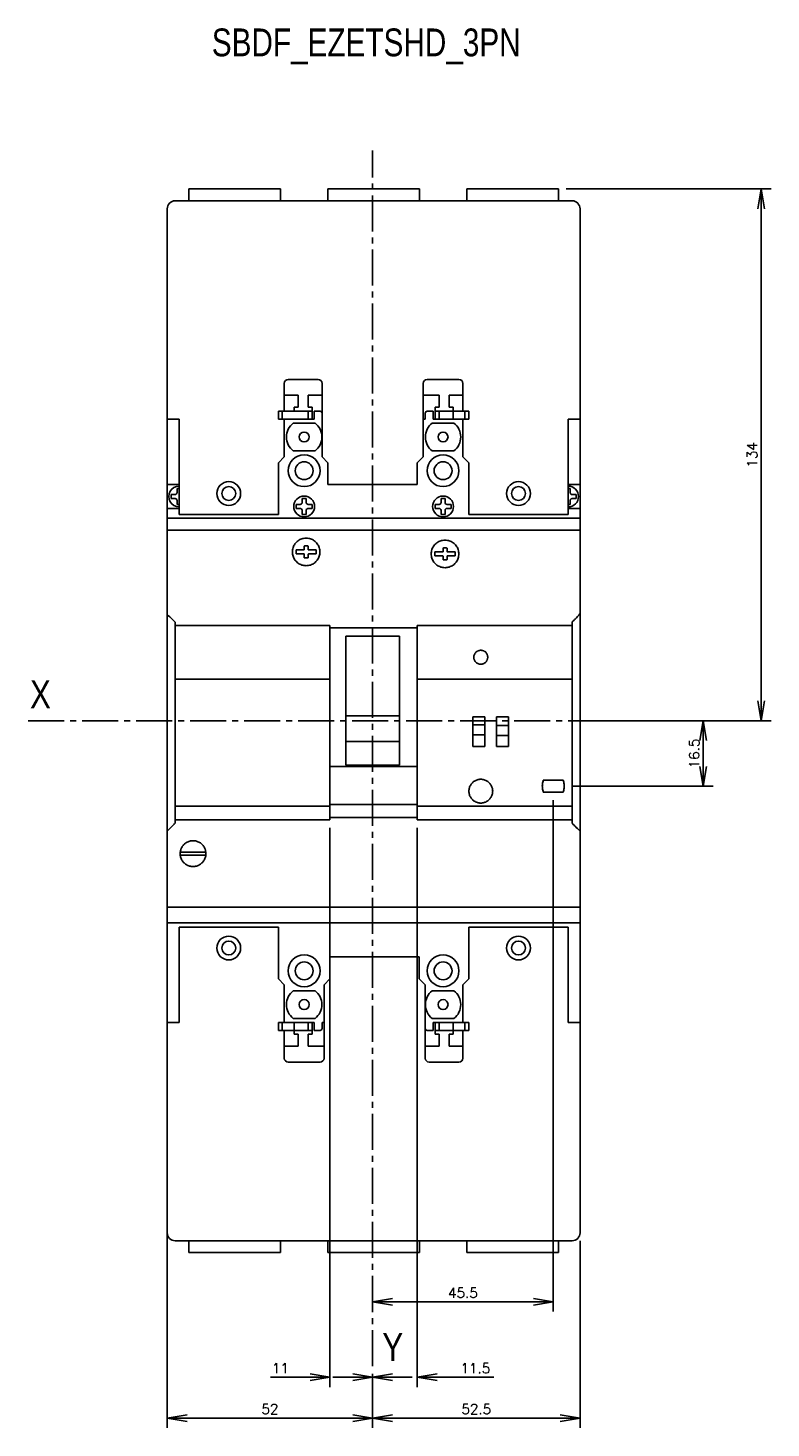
# Model space of a CAD drawing. Extents: x -741 to 1164, y -3289 to 616.
# Tile 36 of 65: x -558 to -371, y -1157 to -804. Entities that reach past the tile are written whole.
import ezdxf

# ---------------------------------------------------------------- set-up
doc = ezdxf.new("R2010")
doc.units = 0
doc.header["$LTSCALE"] = 1.21
doc.header["$MEASUREMENT"] = 0
doc.linetypes.add('AXES2', pattern=[1.125, 0.75, -0.125, 0.125, -0.125])
doc.layers.get('0').update_dxf_attribs({"linetype": 'CONTINUOUS'})
doc.layers.get('Defpoints').update_dxf_attribs({"linetype": 'CONTINUOUS'})
doc.layers.add('AXE', color=80, linetype='AXES2')
doc.layers.add('COTATION1', color=50, linetype='CONTINUOUS')
doc.styles.add('ROMANS', font='romans.shx')
doc.styles.get("Standard").update_dxf_attribs({"font": 'txt', "width": 0.8})
doc.dimstyles.new('SC_DEFAUT', dxfattribs={"dimscale": 0, "dimtxt": 2.5, "dimasz": 5, "dimexe": 2.5, "dimexo": 2, "dimgap": 1, "dimtad": 1, "dimdec": 4, "dimzin": 12, "dimdsep": 46, "dimtxsty": 'ROMANS', "dimblk1": 'OPEN', "dimblk2": 'OPEN', "dimsah": 1, "dimcen": 0, "dimadec": 0, "dimazin": 0, "dimtfac": 1, "dimtdec": 4, "dimtofl": 0, "dimtmove": 0, "dimatfit": 3, "dimldrblk": 'OPEN', "dimfxl": 0, "dimtolj": 1, "dimtzin": 12, "dimarcsym": 0})

# ---------------------------------------------------------------- blocks, each defined once
blk = doc.blocks.new('_OPEN')
at = {"color": 0, "linetype": 'ByBlock'}
for p, q in [((-1, 0.167), (0, 0)), ((0, 0), (-1, -0.167)), ((0, 0), (-1, 0))]:
    blk.add_line(p, q, dxfattribs=at)
blk = doc.blocks.new('*D41')
at = {"layer": 'COTATION1', "color": 0, "lineweight": -2}
for p, q in [((-422.51, -844.6), (-370.94, -844.6)), ((-373.44, -849.6), (-373.44, -973.6)), ((-417.06, -978.6), (-370.94, -978.6))]:
    blk.add_line(p, q, dxfattribs=at)
at = {"layer": 'Defpoints', "color": 0}
for p in [(-424.51, -844.6), (-419.06, -978.6), (-373.44, -978.6)]:
    blk.add_point(p, dxfattribs=at)
at = {"layer": 'COTATION1', "color": 0, "lineweight": -2, "xscale": 5, "yscale": 5, "zscale": 5}
for p, rotation in [((-373.44, -844.6), 90), ((-373.44, -978.6), 270)]:
    blk.add_blockref('_OPEN', p, dxfattribs=dict(at, rotation=rotation))
at = {"layer": 'COTATION1', "color": 0, "insert": (-375.69, -911.6), "char_height": 2.5, "attachment_point": 5, "rotation": 90, "style": 'ROMANS'}
blk.add_mtext('\\A1;134', dxfattribs=at)
blk = doc.blocks.new('*D42')
at = {"layer": 'COTATION1', "color": 0, "lineweight": -2}
for p, q in [((-419.06, -1109.6), (-419.06, -1156.78)), ((-471.31, -1143.17), (-471.31, -1156.78)), ((-466.31, -1154.28), (-424.06, -1154.28))]:
    blk.add_line(p, q, dxfattribs=at)
at = {"layer": 'Defpoints', "color": 0}
for p in [(-419.06, -1107.6), (-471.31, -1141.17), (-419.06, -1154.28)]:
    blk.add_point(p, dxfattribs=at)
at = {"layer": 'COTATION1', "color": 0, "lineweight": -2, "xscale": 5, "yscale": 5, "zscale": 5, "rotation": 180}
blk.add_blockref('_OPEN', (-471.31, -1154.28), dxfattribs=at)
at = {"layer": 'COTATION1', "color": 0, "lineweight": -2, "xscale": 5, "yscale": 5, "zscale": 5}
blk.add_blockref('_OPEN', (-419.06, -1154.28), dxfattribs=at)
at = {"layer": 'COTATION1', "color": 0, "insert": (-445.19, -1152.03), "char_height": 2.5, "attachment_point": 5, "style": 'ROMANS'}
blk.add_mtext('\\A1;52.5', dxfattribs=at)
blk = doc.blocks.new('*D43')
at = {"layer": 'COTATION1', "color": 0, "lineweight": -2}
for p, q in [((-460.06, -1005.58), (-460.06, -1146.48)), ((-476.31, -1143.98), (-481.31, -1143.98)), ((-471.31, -1143.17), (-471.31, -1146.48)), ((-455.06, -1143.98), (-440.8, -1143.98))]:
    blk.add_line(p, q, dxfattribs=at)
at = {"layer": 'Defpoints', "color": 0}
for p in [(-460.06, -1003.58), (-471.31, -1141.17), (-460.06, -1143.98)]:
    blk.add_point(p, dxfattribs=at)
at = {"layer": 'COTATION1', "color": 0, "lineweight": -2, "xscale": 5, "yscale": 5, "zscale": 5}
blk.add_blockref('_OPEN', (-471.31, -1143.98), dxfattribs=at)
at = {"layer": 'COTATION1', "color": 0, "lineweight": -2, "xscale": 5, "yscale": 5, "zscale": 5, "rotation": 180}
blk.add_blockref('_OPEN', (-460.06, -1143.98), dxfattribs=at)
at = {"layer": 'COTATION1', "color": 0, "insert": (-445.43, -1141.73), "char_height": 2.5, "attachment_point": 5, "style": 'ROMANS'}
blk.add_mtext('\\A1;11.5', dxfattribs=at)
blk = doc.blocks.new('*D44')
at = {"layer": 'COTATION1', "color": 0, "lineweight": -2}
for p, q in [((-425.81, -998.58), (-425.81, -1127.47)), ((-471.31, -1124.97), (-471.31, -1127.47)), ((-466.31, -1124.97), (-430.81, -1124.97))]:
    blk.add_line(p, q, dxfattribs=at)
at = {"layer": 'Defpoints', "color": 0}
for p in [(-425.81, -996.58), (-471.31, -1122.97), (-425.81, -1124.97)]:
    blk.add_point(p, dxfattribs=at)
at = {"layer": 'COTATION1', "color": 0, "lineweight": -2, "xscale": 5, "yscale": 5, "zscale": 5, "rotation": 180}
blk.add_blockref('_OPEN', (-471.31, -1124.97), dxfattribs=at)
at = {"layer": 'COTATION1', "color": 0, "lineweight": -2, "xscale": 5, "yscale": 5, "zscale": 5}
blk.add_blockref('_OPEN', (-425.81, -1124.97), dxfattribs=at)
at = {"layer": 'COTATION1', "color": 0, "insert": (-448.56, -1122.72), "char_height": 2.5, "attachment_point": 5, "style": 'ROMANS'}
blk.add_mtext('\\A1;45.5', dxfattribs=at)
blk = doc.blocks.new('*D45')
at = {"layer": 'COTATION1', "color": 0, "lineweight": -2}
for p, q in [((-397.09, -978.6), (-385.53, -978.6)), ((-388.03, -983.6), (-388.03, -990.08)), ((-421.06, -995.08), (-385.53, -995.08))]:
    blk.add_line(p, q, dxfattribs=at)
at = {"layer": 'Defpoints', "color": 0}
for p in [(-399.09, -978.6), (-423.06, -995.08), (-388.03, -995.08)]:
    blk.add_point(p, dxfattribs=at)
at = {"layer": 'COTATION1', "color": 0, "lineweight": -2, "xscale": 5, "yscale": 5, "zscale": 5}
for p, rotation in [((-388.03, -978.6), 90), ((-388.03, -995.08), 270)]:
    blk.add_blockref('_OPEN', p, dxfattribs=dict(at, rotation=rotation))
at = {"layer": 'COTATION1', "color": 0, "insert": (-390.28, -986.84), "char_height": 2.5, "attachment_point": 5, "rotation": 90, "style": 'ROMANS'}
blk.add_mtext('\\A1;16.5', dxfattribs=at)
blk = doc.blocks.new('*D117')
at = {"layer": 'COTATION1', "color": 0, "lineweight": -2}
for p, q in [((-482.06, -1005.58), (-482.06, -1146.48)), ((-487.06, -1143.98), (-497.04, -1143.98)), ((-471.31, -1143.17), (-471.31, -1146.48)), ((-466.31, -1143.98), (-461.31, -1143.98))]:
    blk.add_line(p, q, dxfattribs=at)
at = {"layer": 'Defpoints', "color": 0}
for p in [(-482.06, -1003.58), (-471.31, -1141.17), (-482.06, -1143.98)]:
    blk.add_point(p, dxfattribs=at)
at = {"layer": 'COTATION1', "color": 0, "lineweight": -2, "xscale": 5, "yscale": 5, "zscale": 5}
blk.add_blockref('_OPEN', (-482.06, -1143.98), dxfattribs=at)
at = {"layer": 'COTATION1', "color": 0, "lineweight": -2, "xscale": 5, "yscale": 5, "zscale": 5, "rotation": 180}
blk.add_blockref('_OPEN', (-471.31, -1143.98), dxfattribs=at)
at = {"layer": 'COTATION1', "color": 0, "insert": (-494.55, -1141.73), "char_height": 2.5, "attachment_point": 5, "style": 'ROMANS'}
blk.add_mtext('\\A1;11', dxfattribs=at)
blk = doc.blocks.new('*D118')
at = {"layer": 'COTATION1', "color": 0, "lineweight": -2}
for p, q in [((-523.06, -1107.02), (-523.06, -1156.78)), ((-471.31, -1143.17), (-471.31, -1156.78)), ((-518.06, -1154.28), (-476.31, -1154.28))]:
    blk.add_line(p, q, dxfattribs=at)
at = {"layer": 'Defpoints', "color": 0}
for p in [(-523.06, -1105.02), (-471.31, -1141.17), (-471.31, -1154.28)]:
    blk.add_point(p, dxfattribs=at)
at = {"layer": 'COTATION1', "color": 0, "lineweight": -2, "xscale": 5, "yscale": 5, "zscale": 5, "rotation": 180}
blk.add_blockref('_OPEN', (-523.06, -1154.28), dxfattribs=at)
at = {"layer": 'COTATION1', "color": 0, "lineweight": -2, "xscale": 5, "yscale": 5, "zscale": 5}
blk.add_blockref('_OPEN', (-471.31, -1154.28), dxfattribs=at)
at = {"layer": 'COTATION1', "color": 0, "insert": (-497.19, -1152.03), "char_height": 2.5, "attachment_point": 5, "style": 'ROMANS'}
blk.add_mtext('\\A1;52', dxfattribs=at)

msp = doc.modelspace()

# ---------------------------------------------------------------- linework, layer by layer
for p, q in [((-517.60727, -844.59643), (-494.51436, -844.59643)), ((-517.60727, -847.59643), (-517.60727, -844.59643)), ((-494.51436, -847.59643), (-494.51436, -844.59643)), ((-482.60197, -844.59643), (-459.51966, -844.59643)), ((-482.60197, -847.59643), (-482.60197, -844.59643)), ((-459.51966, -847.59643), (-459.51966, -844.59643)), ((-447.60727, -844.59643), (-424.51436, -844.59643)), ((-447.60727, -847.59643), (-447.60727, -844.59643)), ((-424.51436, -847.59643), (-424.51436, -844.59643)), ((-523.06082, -902.59643), (-523.06082, -849.59643)), ((-521.06082, -847.59643), (-421.06082, -847.59643)), ((-419.06082, -902.59643), (-419.06082, -849.59643)), ((-493.56082, -900.59643), (-493.56082, -893.59643)), ((-485.06082, -892.59643), (-492.56082, -892.59643)), ((-484.06082, -893.59643), (-484.06082, -912.09643)), ((-458.56082, -912.09643), (-458.56082, -893.59643)), ((-449.56082, -892.59643), (-457.56082, -892.59643)), ((-448.56082, -893.59643), (-448.56082, -900.59643)), ((-490.06082, -896.59643), (-493.56082, -896.59643)), ((-490.06082, -896.59643), (-490.06082, -899.59643)), ((-487.56082, -896.59643), (-484.06082, -896.59643)), ((-487.56082, -896.59643), (-487.56082, -899.59643)), ((-454.56082, -896.59643), (-458.56082, -896.59643)), ((-454.56082, -896.59643), (-454.56082, -899.59643)), ((-452.06082, -896.59643), (-448.56082, -896.59643)), ((-452.06082, -896.59643), (-452.06082, -899.59643)), ((-523.06082, -902.59643), (-520.06082, -902.59643)), ((-523.06082, -927.54583), (-523.06082, -902.59643)), ((-521.06082, -902.59643), (-523.06082, -902.59643)), ((-520.06082, -926.59643), (-520.06082, -902.59643)), ((-486.56082, -900.59643), (-495.06082, -900.59643)), ((-495.06082, -902.59643), (-495.06082, -900.59643)), ((-495.06082, -902.59643), (-486.06082, -902.59643)), ((-494.06082, -902.59643), (-494.06082, -900.59643)), ((-493.56082, -912.09643), (-493.56082, -902.59643)), ((-490.06082, -899.59643), (-491.06082, -899.59643)), ((-491.06082, -899.59643), (-491.06082, -900.59643)), ((-491.06082, -902.59643), (-486.56082, -902.59643)), ((-486.56082, -899.59643), (-487.56082, -899.59643)), ((-487.56082, -902.59643), (-487.56082, -900.59643)), ((-486.56082, -902.59643), (-486.56082, -899.59643)), ((-486.56082, -900.59643), (-486.56082, -902.59643)), ((-484.56082, -900.59643), (-486.06082, -900.59643)), ((-486.06082, -900.59643), (-486.06082, -902.59643)), ((-458.56082, -902.59643), (-458.06082, -902.59643)), ((-458.06082, -901.09643), (-458.06082, -902.59643)), ((-456.06082, -900.59643), (-457.56082, -900.59643)), ((-456.06082, -902.59643), (-456.06082, -900.59643)), ((-456.06082, -902.59643), (-447.06082, -902.59643)), ((-454.56082, -899.59643), (-455.56082, -899.59643)), ((-455.56082, -899.59643), (-455.56082, -902.59643)), ((-447.06082, -900.59643), (-455.56082, -900.59643)), ((-455.56082, -902.59643), (-455.56082, -900.59643)), ((-455.56082, -902.59643), (-451.06082, -902.59643)), ((-454.56082, -902.59643), (-454.56082, -900.59643)), ((-451.06082, -899.59643), (-452.06082, -899.59643)), ((-451.06082, -902.59643), (-451.06082, -899.59643)), ((-448.56082, -902.59643), (-448.56082, -912.09643)), ((-448.06082, -902.59643), (-448.06082, -900.59643)), ((-447.06082, -900.59643), (-447.06082, -902.59643)), ((-422.06082, -902.59643), (-419.06082, -902.59643)), ((-422.06082, -902.59643), (-422.06082, -926.59643)), ((-419.06082, -902.59643), (-421.06082, -902.59643)), ((-419.06082, -1054.59643), (-419.06082, -902.59643)), ((-485.81082, -903.59643), (-491.31082, -903.59643)), ((-450.81082, -903.59643), (-456.31082, -903.59643)), ((-493.56082, -912.09643), (-495.06082, -913.59643)), ((-491.31082, -910.59643), (-485.81082, -910.59643)), ((-482.56082, -913.59643), (-484.06082, -912.09643)), ((-458.56082, -912.09643), (-460.06082, -913.59643)), ((-456.31082, -910.59643), (-450.81082, -910.59643)), ((-447.06082, -913.59643), (-448.56082, -912.09643)), ((-495.06082, -913.59643), (-495.06082, -926.59643)), ((-482.56082, -919.09643), (-482.56082, -913.59643)), ((-460.06082, -913.59643), (-460.06082, -919.09643)), ((-447.06082, -926.59643), (-447.06082, -913.59643)), ((-523.02082, -919.09643), (-520.06082, -919.09643)), ((-520.06082, -920.09643), (-520.56082, -920.09643)), ((-520.56082, -920.09643), (-520.56082, -921.09643)), ((-460.06082, -919.09643), (-482.56082, -919.09643)), ((-419.10082, -919.09643), (-422.06082, -919.09643)), ((-421.56082, -920.09643), (-422.06082, -920.09643)), ((-421.56082, -920.09643), (-421.56082, -921.09643)), ((-522.06082, -921.59643), (-521.06082, -921.59643)), ((-522.06082, -921.59643), (-522.06082, -922.59643)), ((-522.06082, -922.59643), (-521.06082, -922.59643)), ((-520.56082, -924.09643), (-520.56082, -923.09643)), ((-520.56082, -924.09643), (-520.06082, -924.09643)), ((-490.56082, -924.09643), (-489.56082, -924.09643)), ((-490.56082, -924.09643), (-490.56082, -925.09643)), ((-488.06082, -922.59643), (-489.06082, -922.59643)), ((-489.06082, -922.59643), (-489.06082, -923.59643)), ((-488.06082, -922.59643), (-488.06082, -923.59643)), ((-486.56082, -924.09643), (-487.56082, -924.09643)), ((-486.56082, -925.09643), (-486.56082, -924.09643)), ((-455.56082, -924.09643), (-454.56082, -924.09643)), ((-455.56082, -924.09643), (-455.56082, -925.09643)), ((-453.06082, -922.59643), (-454.06082, -922.59643)), ((-454.06082, -922.59643), (-454.06082, -923.59643)), ((-453.06082, -922.59643), (-453.06082, -923.59643)), ((-451.56082, -924.09643), (-452.56082, -924.09643)), ((-451.56082, -925.09643), (-451.56082, -924.09643)), ((-422.06082, -924.09643), (-421.56082, -924.09643)), ((-421.56082, -924.09643), (-421.56082, -923.09643)), ((-420.06082, -921.59643), (-421.06082, -921.59643)), ((-420.06082, -922.59643), (-421.06082, -922.59643)), ((-420.06082, -922.59643), (-420.06082, -921.59643)), ((-523.06082, -927.54998), (-419.06082, -927.54998)), ((-523.06082, -1054.59643), (-523.06082, -927.54998)), ((-523.02082, -925.09643), (-520.06082, -925.09643)), ((-495.06082, -926.59643), (-520.06082, -926.59643)), ((-490.56082, -925.09643), (-489.56082, -925.09643)), ((-489.06082, -926.59643), (-489.06082, -925.59643)), ((-489.06082, -926.59643), (-488.06082, -926.59643)), ((-488.06082, -926.59643), (-488.06082, -925.59643)), ((-486.56082, -925.09643), (-487.56082, -925.09643)), ((-455.56082, -925.09643), (-454.56082, -925.09643)), ((-454.06082, -926.59643), (-454.06082, -925.59643)), ((-454.06082, -926.59643), (-453.06082, -926.59643)), ((-453.06082, -926.59643), (-453.06082, -925.59643)), ((-451.56082, -925.09643), (-452.56082, -925.09643)), ((-422.06082, -926.59643), (-447.06082, -926.59643)), ((-419.10082, -925.09643), (-422.06082, -925.09643)), ((-523.06082, -930.56239), (-419.06082, -930.56239)), ((-488.56082, -935.45986), (-488.56082, -934.65987)), ((-488.46082, -934.55987), (-487.66082, -934.55987)), ((-487.56082, -935.45986), (-487.56082, -934.65987)), ((-490.60052, -936.55985), (-490.60052, -935.55986)), ((-490.60052, -935.55986), (-488.66082, -935.55986)), ((-488.66082, -936.55985), (-490.60052, -936.55985)), ((-488.56082, -937.45985), (-488.56082, -936.62725)), ((-488.46082, -937.55404), (-487.66082, -937.55404)), ((-487.56067, -936.65455), (-487.56082, -937.45985)), ((-487.46082, -935.55986), (-485.52112, -935.55986)), ((-485.52112, -936.55985), (-487.46082, -936.55985)), ((-485.52112, -935.55986), (-485.52112, -936.55985)), ((-455.60319, -936.06377), (-453.66349, -936.06377)), ((-455.60319, -937.06376), (-455.60319, -936.06377)), ((-453.66349, -937.06376), (-455.60319, -937.06376)), ((-453.56349, -935.96377), (-453.56349, -935.16378)), ((-453.56349, -937.96376), (-453.56349, -937.13116)), ((-453.46349, -935.06378), (-452.66349, -935.06378)), ((-453.46349, -938.05795), (-452.66349, -938.05795)), ((-452.56349, -935.96377), (-452.56349, -935.16378)), ((-452.56335, -937.15846), (-452.56349, -937.96376)), ((-452.46349, -936.06377), (-450.52379, -936.06377)), ((-450.52379, -937.06376), (-452.46349, -937.06376)), ((-450.52379, -936.06377), (-450.52379, -937.06376)), ((-521.06082, -1000.08253), (-521.06082, -953.76634)), ((-521.06082, -954.58293), (-482.06082, -954.58293)), ((-482.06082, -954.58293), (-482.06082, -1003.5825)), ((-482.06082, -955.19536), (-460.06082, -955.19536)), ((-460.06082, -954.58293), (-421.06082, -954.58293)), ((-460.06082, -954.58293), (-460.06082, -1003.5825)), ((-421.06082, -1000.08253), (-421.06082, -953.76634)), ((-478.06082, -957.30419), (-478.06082, -989.80914)), ((-478.06082, -957.30419), (-464.56082, -957.30419)), ((-464.56082, -989.80914), (-464.56082, -957.30419)), ((-521.06082, -968.08612), (-482.06082, -968.08612)), ((-460.06082, -968.08612), (-421.06082, -968.08612)), ((-478.06082, -977.36574), (-464.56082, -977.36574)), ((-446.06082, -979.5887), (-446.06082, -977.58273)), ((-446.06082, -977.58273), (-443.06082, -977.58273)), ((-446.06082, -979.5887), (-443.06082, -979.5887)), ((-446.06082, -985.08266), (-446.06082, -979.59492)), ((-443.06082, -979.60529), (-446.06082, -979.60529)), ((-443.06082, -985.08266), (-443.06082, -977.58273)), ((-440.06082, -979.75553), (-440.06082, -977.58273)), ((-440.06082, -977.58273), (-437.06082, -977.58273)), ((-440.06082, -979.75553), (-437.06082, -979.75553)), ((-440.06082, -985.08266), (-440.06082, -979.76175)), ((-437.06082, -979.77212), (-440.06082, -979.77212)), ((-437.06082, -985.08266), (-437.06082, -977.58273)), ((-464.56082, -983.80145), (-478.06082, -983.80145)), ((-446.06082, -982.10527), (-443.06082, -982.10527)), ((-440.06082, -982.2721), (-437.06082, -982.2721)), ((-443.06082, -985.08266), (-446.06082, -985.08266)), ((-437.06082, -985.08266), (-440.06082, -985.08266)), ((-482.06082, -990.10161), (-460.06082, -990.10161)), ((-478.06082, -989.80914), (-464.56082, -989.80914)), ((-428.31082, -993.58259), (-423.31082, -993.58259)), ((-428.31082, -996.58256), (-428.31082, -996.57634)), ((-423.31082, -996.58256), (-428.31082, -996.58256)), ((-423.31082, -996.58256), (-423.31082, -996.57634)), ((-521.06082, -1000.08364), (-482.06082, -1000.08364)), ((-521.06082, -1000.08364), (-521.06082, -1004.36591)), ((-482.06082, -999.70764), (-460.06082, -999.70764)), ((-460.06082, -1000.08364), (-421.06082, -1000.08364)), ((-421.06082, -1000.08364), (-421.06082, -1004.36591)), ((-521.06082, -1003.5825), (-482.06082, -1003.5825)), ((-482.06082, -1002.99495), (-460.06082, -1002.99495)), ((-460.06082, -1003.5825), (-421.06082, -1003.5825)), ((-519.78164, -1011.72143), (-513.33999, -1011.72143)), ((-519.78911, -1012.47143), (-513.33252, -1012.47143)), ((-523.06082, -1025.56158), (-419.06082, -1025.56158)), ((-523.06082, -1029.54495), (-419.06082, -1029.54495)), ((-520.06082, -1030.59643), (-495.06082, -1030.59643)), ((-520.06082, -1054.59643), (-520.06082, -1030.59643)), ((-495.06082, -1030.59643), (-495.06082, -1043.59643)), ((-447.06082, -1043.59643), (-447.06082, -1030.59643)), ((-447.06082, -1030.59643), (-422.06082, -1030.59643)), ((-422.06082, -1030.59643), (-422.06082, -1054.59643)), ((-520.06082, -1034.59643), (-520.06082, -1035.59643)), ((-422.06082, -1035.59643), (-422.06082, -1034.59643)), ((-482.06082, -1043.59643), (-482.06082, -1038.09643)), ((-482.06082, -1038.09643), (-459.56082, -1038.09643)), ((-459.56082, -1038.09643), (-459.56082, -1043.59643)), ((-495.06082, -1043.59643), (-493.56082, -1045.09643)), ((-483.56082, -1045.09643), (-482.06082, -1043.59643)), ((-459.56082, -1043.59643), (-458.06082, -1045.09643)), ((-448.56082, -1045.09643), (-447.06082, -1043.59643)), ((-493.56082, -1054.59643), (-493.56082, -1045.09643)), ((-485.81082, -1046.59643), (-491.31082, -1046.59643)), ((-483.56082, -1045.09643), (-483.56082, -1063.59643)), ((-458.06082, -1063.59643), (-458.06082, -1045.09643)), ((-450.81082, -1046.59643), (-456.31082, -1046.59643)), ((-448.56082, -1045.09643), (-448.56082, -1054.59643)), ((-523.06082, -1107.59643), (-523.06082, -1054.59643)), ((-523.06082, -1054.59643), (-520.06082, -1054.59643)), ((-523.06082, -1054.59643), (-521.06082, -1054.59643)), ((-495.06082, -1054.59643), (-495.06082, -1056.59643)), ((-495.06082, -1054.59643), (-486.06082, -1054.59643)), ((-494.06082, -1054.59643), (-494.06082, -1056.59643)), ((-491.31082, -1053.59643), (-485.81082, -1053.59643)), ((-491.06082, -1057.59643), (-491.06082, -1054.59643)), ((-486.56082, -1054.59643), (-491.06082, -1054.59643)), ((-487.56082, -1054.59643), (-487.56082, -1056.59643)), ((-486.56082, -1054.59643), (-486.56082, -1056.59643)), ((-486.56082, -1057.59643), (-486.56082, -1054.59643)), ((-486.06082, -1054.59643), (-486.06082, -1056.59643)), ((-484.06082, -1056.09643), (-484.06082, -1054.59643)), ((-483.56082, -1054.59643), (-484.06082, -1054.59643)), ((-456.31082, -1053.59643), (-450.81082, -1053.59643)), ((-456.06082, -1056.59643), (-456.06082, -1054.59643)), ((-456.06082, -1054.59643), (-447.06082, -1054.59643)), ((-455.56082, -1054.59643), (-455.56082, -1056.59643)), ((-455.56082, -1057.59643), (-455.56082, -1054.59643)), ((-451.06082, -1054.59643), (-455.56082, -1054.59643)), ((-454.56082, -1054.59643), (-454.56082, -1056.59643)), ((-451.06082, -1057.59643), (-451.06082, -1054.59643)), ((-448.06082, -1054.59643), (-448.06082, -1056.59643)), ((-447.06082, -1054.59643), (-447.06082, -1056.59643)), ((-422.06082, -1054.59643), (-419.06082, -1054.59643)), ((-421.06082, -1054.59643), (-419.06082, -1054.59643)), ((-419.06082, -1107.59643), (-419.06082, -1054.59643)), ((-495.06082, -1056.59643), (-486.56082, -1056.59643)), ((-493.56082, -1063.59643), (-493.56082, -1056.59643)), ((-491.06082, -1057.59643), (-490.06082, -1057.59643)), ((-490.06082, -1060.59643), (-490.06082, -1057.59643)), ((-487.56082, -1060.59643), (-487.56082, -1057.59643)), ((-487.56082, -1057.59643), (-486.56082, -1057.59643)), ((-486.06082, -1056.59643), (-484.56082, -1056.59643)), ((-457.56082, -1056.59643), (-456.06082, -1056.59643)), ((-455.56082, -1056.59643), (-447.06082, -1056.59643)), ((-455.56082, -1057.59643), (-454.56082, -1057.59643)), ((-454.56082, -1060.59643), (-454.56082, -1057.59643)), ((-452.06082, -1060.59643), (-452.06082, -1057.59643)), ((-452.06082, -1057.59643), (-451.06082, -1057.59643)), ((-448.56082, -1056.59643), (-448.56082, -1063.59643)), ((-490.06082, -1060.59643), (-493.56082, -1060.59643)), ((-487.56082, -1060.59643), (-483.56082, -1060.59643)), ((-454.56082, -1060.59643), (-458.06082, -1060.59643)), ((-452.06082, -1060.59643), (-448.56082, -1060.59643)), ((-492.56082, -1064.59643), (-484.56082, -1064.59643)), ((-457.06082, -1064.59643), (-449.56082, -1064.59643)), ((-421.06082, -1109.59643), (-521.06082, -1109.59643)), ((-517.60727, -1109.59643), (-517.60727, -1112.59643)), ((-494.51436, -1109.59643), (-494.51436, -1112.59643)), ((-482.60197, -1109.59643), (-482.60197, -1112.59643)), ((-459.51966, -1109.59643), (-459.51966, -1112.59643)), ((-447.60727, -1109.59643), (-447.60727, -1112.59643)), ((-424.51436, -1109.59643), (-424.51436, -1112.59643)), ((-494.51436, -1112.59643), (-517.60727, -1112.59643)), ((-459.51966, -1112.59643), (-482.60197, -1112.59643)), ((-424.51436, -1112.59643), (-447.60727, -1112.59643))]:
    msp.add_line(p, q)
for centre, radius in [((-488.56082, -907.09643), 1.25), ((-453.56082, -907.09643), 1.25), ((-488.56082, -915.59643), 4), ((-488.56082, -915.59643), 2.25), ((-453.56082, -915.59643), 4), ((-453.56082, -915.59643), 2.25), ((-507.56082, -921.34643), 3), ((-507.56082, -921.34643), 1.75), ((-434.56082, -921.34643), 3), ((-434.56082, -921.34643), 1.75), ((-488.56082, -924.59643), 2.625), ((-453.56082, -924.59643), 2.625), ((-507.56082, -1035.84643), 3), ((-434.56082, -1035.84643), 3), ((-507.56082, -1035.84643), 1.75), ((-434.56082, -1035.84643), 1.75), ((-488.56082, -1041.59643), 4), ((-488.56082, -1041.59643), 2.25), ((-453.56082, -1041.59643), 4), ((-453.56082, -1041.59643), 2.25), ((-488.56082, -1050.09643), 1.25), ((-453.56082, -1050.09643), 1.25)]:
    msp.add_circle(centre, radius)
for centre, radius, start, end in [((-521.06082, -849.59643), 2, 90, 180), ((-421.06082, -849.59643), 2, 0, 90), ((-492.56082, -893.59643), 1, 90, 180), ((-485.06082, -893.59643), 1, 0, 90), ((-457.56082, -893.59643), 1, 90, 180), ((-449.56082, -893.59643), 1, 0, 90), ((-484.56082, -901.09643), 0.5, 0, 90), ((-457.56082, -901.09643), 0.5, 90, 180), ((-488.56082, -907.09643), 4.45112, 128.1572266, 231.8427734), ((-488.56082, -907.09643), 4.45112, 308.1572266, 51.8427734), ((-453.56082, -907.09643), 4.45112, 128.1572266, 231.8427734), ((-453.56082, -907.09643), 4.45112, 308.1572266, 51.8427734), ((-520.06082, -922.09643), 2.625, 89.9999999, 270.0000001), ((-422.06082, -922.09643), 2.625, 270.0000001, 89.9999999), ((-521.06082, -921.09643), 0.5, 270, 0), ((-521.06082, -923.09643), 0.5, 0, 90), ((-489.56082, -923.59643), 0.5, 270, 0), ((-487.56082, -923.59643), 0.5, 180, 270), ((-454.56082, -923.59643), 0.5, 270, 0), ((-452.56082, -923.59643), 0.5, 180, 270), ((-421.06082, -921.09643), 0.5, 180, 270), ((-421.06082, -923.09643), 0.5, 90, 180), ((-489.56082, -925.59643), 0.5, 0, 90), ((-487.56082, -925.59643), 0.5, 90, 180), ((-454.56082, -925.59643), 0.5, 0, 90), ((-452.56082, -925.59643), 0.5, 90, 180), ((-488.65431, -936.65809), 0.09845, 18.2554102, 93.7863714), ((-453.65699, -937.162), 0.09845, 18.2554102, 93.7863714), ((-488.56082, -1050.09643), 4.45112, 128.1572266, 231.8427734), ((-488.56082, -1050.09643), 4.45112, 308.1572266, 51.8427734), ((-453.56082, -1050.09643), 4.45112, 128.1572266, 231.8427734), ((-453.56082, -1050.09643), 4.45112, 308.1572266, 51.8427734), ((-484.56082, -1056.09643), 0.5, 270, 0), ((-457.56082, -1056.09643), 0.5, 180, 270), ((-492.56082, -1063.59643), 1, 180, 270), ((-484.56082, -1063.59643), 1, 270, 0), ((-457.06082, -1063.59643), 1, 180, 270), ((-449.56082, -1063.59643), 1, 270, 0), ((-521.06082, -1107.59643), 2, 180, 270), ((-421.06082, -1107.59643), 2, 270, 0)]:
    msp.add_arc(centre, radius, start, end)
for points in [[(-488.06082, -939.52429), (-488.60394, -939.48154), (-489.1337, -939.35436), (-489.63704, -939.14587), (-490.10156, -938.86121), (-490.51584, -938.50739), (-490.86966, -938.09312), (-491.15432, -937.6286), (-491.36281, -937.12527), (-491.48999, -936.59552), (-491.53274, -936.05239), (-491.48999, -935.50927), (-491.36281, -934.97952), (-491.15432, -934.47619), (-490.86966, -934.01167), (-490.51584, -933.59739), (-490.10156, -933.24357), (-489.63704, -932.95891), (-489.1337, -932.75043), (-488.70324, -932.64045)], [(-488.70324, -932.64045), (-488.06082, -932.5805)], [(-488.56082, -934.65987), (-488.56065, -934.65416)], [(-488.56065, -934.65416), (-488.55592, -934.62897), (-488.54172, -934.60109), (-488.51959, -934.57897), (-488.49172, -934.56477), (-488.46082, -934.55987)], [(-488.06082, -932.5805), (-487.41839, -932.64045)], [(-487.41839, -932.64045), (-486.98793, -932.75043), (-486.4846, -932.95891), (-486.02007, -933.24357), (-485.6058, -933.59739), (-485.25197, -934.01167), (-484.96731, -934.47619), (-484.75882, -934.97952), (-484.63164, -935.50927), (-484.58889, -936.05239), (-484.63164, -936.59552), (-484.75882, -937.12527), (-484.96731, -937.6286), (-485.25197, -938.09312), (-485.6058, -938.50739), (-486.02007, -938.86121), (-486.4846, -939.14587), (-486.98793, -939.35436), (-487.51769, -939.48154), (-488.06082, -939.52429)], [(-487.66082, -934.55987), (-487.62991, -934.56477), (-487.60204, -934.57897), (-487.57991, -934.60109), (-487.56571, -934.62897), (-487.56082, -934.65987)], [(-453.06349, -940.0282), (-453.60662, -939.98545), (-454.13638, -939.85827), (-454.63971, -939.64978), (-455.10424, -939.36512), (-455.51851, -939.0113), (-455.87234, -938.59703), (-456.157, -938.13251), (-456.36549, -937.62918), (-456.49267, -937.09943), (-456.53541, -936.5563), (-456.49267, -936.01318), (-456.36549, -935.48343), (-456.157, -934.9801), (-455.87234, -934.51558), (-455.51851, -934.1013), (-455.10424, -933.74748), (-454.63971, -933.46282), (-454.13638, -933.25434), (-453.70591, -933.14436)], [(-453.70591, -933.14436), (-453.06349, -933.08441)], [(-453.06349, -933.08441), (-452.42107, -933.14436)], [(-452.42107, -933.14436), (-451.99061, -933.25434), (-451.48727, -933.46282), (-451.02275, -933.74748), (-450.60847, -934.1013), (-450.25465, -934.51557), (-449.96999, -934.9801), (-449.7615, -935.48343), (-449.63431, -936.01318), (-449.59157, -936.5563), (-449.63431, -937.09943), (-449.7615, -937.62918), (-449.96999, -938.13251), (-450.25465, -938.59703), (-450.60847, -939.0113), (-451.02275, -939.36512), (-451.48727, -939.64978), (-451.99061, -939.85827), (-452.52036, -939.98545), (-453.06349, -940.0282)], [(-488.66082, -935.55986), (-488.62982, -935.55494), (-488.60187, -935.54064), (-488.57976, -935.51842), (-488.56561, -935.49045), (-488.56082, -935.45986)], [(-488.56082, -937.45404), (-488.56065, -937.45978)], [(-488.56065, -937.45978), (-488.55749, -937.47962), (-488.54741, -937.50406), (-488.5315, -937.52478), (-488.51079, -937.54065), (-488.48641, -937.55071), (-488.46082, -937.55404)], [(-487.66082, -937.55404), (-487.63524, -937.55071), (-487.61079, -937.54063), (-487.59008, -937.52472), (-487.5742, -937.50402), (-487.56415, -937.47964), (-487.56098, -937.45978)], [(-487.56098, -937.45978), (-487.56082, -937.45404)], [(-487.46082, -935.55986), (-487.49172, -935.55497), (-487.51959, -935.54076), (-487.54172, -935.51864), (-487.55592, -935.49077), (-487.56082, -935.45986)], [(-487.46082, -936.55985), (-487.49181, -936.56478), (-487.51976, -936.57907), (-487.54188, -936.60129), (-487.55602, -936.62927), (-487.56067, -936.65455)], [(-453.66349, -936.06377), (-453.63249, -936.05885), (-453.60455, -936.04455), (-453.58243, -936.02233), (-453.56828, -935.99436), (-453.56349, -935.96377)], [(-453.56349, -935.16378), (-453.56333, -935.15807)], [(-453.56349, -937.95795), (-453.56333, -937.96369)], [(-453.56333, -935.15807), (-453.5586, -935.13288), (-453.54439, -935.105), (-453.52227, -935.08288), (-453.49439, -935.06868), (-453.46349, -935.06378)], [(-453.56333, -937.96369), (-453.56017, -937.98353), (-453.55008, -938.00797), (-453.53418, -938.02869), (-453.51347, -938.04456), (-453.48909, -938.05462), (-453.46349, -938.05795)], [(-452.66349, -935.06378), (-452.63259, -935.06868), (-452.60471, -935.08288), (-452.58259, -935.105), (-452.56839, -935.13288), (-452.56349, -935.16378)], [(-452.66349, -938.05795), (-452.63792, -938.05462), (-452.61347, -938.04454), (-452.59275, -938.02863), (-452.57688, -938.00793), (-452.56682, -937.98355), (-452.56366, -937.96369)], [(-452.56366, -937.96369), (-452.56349, -937.95795)], [(-452.46349, -936.06377), (-452.49439, -936.05888), (-452.52227, -936.04467), (-452.54439, -936.02255), (-452.5586, -935.99467), (-452.56349, -935.96377)], [(-452.46349, -937.06376), (-452.49449, -937.06869), (-452.52244, -937.08298), (-452.54455, -937.1052), (-452.5587, -937.13318), (-452.56335, -937.15846)], [(-521.196, -953.60928), (-521.37529, -953.42905), (-521.59019, -953.21351), (-521.82347, -952.97986), (-523.06082, -951.83402)], [(-420.92563, -953.60928), (-420.74635, -953.42905), (-420.53144, -953.21351), (-420.29816, -952.97986), (-419.06082, -951.60904)], [(-521.08023, -953.72631), (-521.196, -953.60928)], [(-521.08023, -953.72631), (-521.06946, -953.73955), (-521.06298, -953.75292), (-521.06082, -953.76634)], [(-421.0414, -953.72631), (-421.05217, -953.73955), (-421.05865, -953.75292), (-421.06082, -953.76634)], [(-421.0414, -953.72631), (-420.92563, -953.60928)], [(-444.06082, -960.83495), (-444.30987, -960.85276), (-444.55385, -960.90583), (-444.78779, -960.99309), (-445.00694, -961.11275), (-445.20682, -961.26238), (-445.38338, -961.43893), (-445.53301, -961.63882), (-445.65267, -961.85796), (-445.73993, -962.0919), (-445.793, -962.33588), (-445.81082, -962.58493)], [(-445.81082, -962.58493), (-445.793, -962.83398), (-445.73993, -963.07796), (-445.65267, -963.3119), (-445.53301, -963.53104), (-445.38338, -963.73093), (-445.20682, -963.90748), (-445.00694, -964.05711), (-444.78779, -964.17677), (-444.55385, -964.26403), (-444.30987, -964.3171), (-444.06082, -964.33492)], [(-442.31082, -962.58493), (-442.32863, -962.33588), (-442.3817, -962.0919), (-442.46896, -961.85796), (-442.58862, -961.63882), (-442.73825, -961.43893), (-442.91481, -961.26238), (-443.11469, -961.11275), (-443.33384, -960.99309), (-443.56778, -960.90583), (-443.81176, -960.85276), (-444.06082, -960.83495)], [(-444.06082, -964.33492), (-443.81176, -964.3171), (-443.56778, -964.26403), (-443.33384, -964.17677), (-443.11469, -964.05711), (-442.91481, -963.90748), (-442.73825, -963.73093), (-442.58862, -963.53104), (-442.46896, -963.3119), (-442.3817, -963.07796), (-442.32863, -962.83398), (-442.31082, -962.58493)], [(-444.06082, -993.33259), (-444.48776, -993.36313), (-444.90601, -993.45411), (-445.30706, -993.60369), (-445.68274, -993.80883), (-446.0254, -994.06534), (-446.32806, -994.368), (-446.58458, -994.71066), (-446.78971, -995.08633), (-446.93929, -995.48738), (-447.03028, -995.90563), (-447.06082, -996.33257)], [(-441.06082, -996.33257), (-441.09135, -995.90563), (-441.18234, -995.48738), (-441.33192, -995.08633), (-441.53705, -994.71066), (-441.79357, -994.368), (-442.09623, -994.06534), (-442.43889, -993.80883), (-442.81457, -993.60369), (-443.21562, -993.45411), (-443.63387, -993.36313), (-444.06082, -993.33259)], [(-428.56084, -995.08258), (-428.53281, -994.5744), (-428.31082, -993.58259)], [(-423.31082, -993.58259), (-423.08882, -994.5744), (-423.06079, -995.08258)], [(-447.06082, -996.33257), (-447.03028, -996.75951), (-446.93929, -997.17776), (-446.78971, -997.5788), (-446.58458, -997.95448), (-446.32806, -998.29713), (-446.0254, -998.5998), (-445.68274, -998.85631), (-445.30706, -999.06144), (-444.90601, -999.21102), (-444.48776, -999.30201), (-444.06082, -999.33254)], [(-444.06082, -999.33254), (-443.63387, -999.30201), (-443.21562, -999.21102), (-442.81457, -999.06144), (-442.43889, -998.85631), (-442.09623, -998.5998), (-441.79357, -998.29713), (-441.53705, -997.95448), (-441.33192, -997.5788), (-441.18234, -997.17776), (-441.09135, -996.75951), (-441.06082, -996.33257)], [(-428.31082, -996.58256), (-428.53281, -995.59075), (-428.56084, -995.08258)], [(-423.06079, -995.08258), (-423.08882, -995.59075), (-423.31082, -996.58256)], [(-521.196, -1004.51881), (-521.37529, -1004.69716), (-521.59019, -1004.91142), (-521.82347, -1005.14433), (-523.06082, -1006.3824)], [(-521.08023, -1004.40432), (-521.196, -1004.51881)], [(-521.08023, -1004.40432), (-521.06946, -1004.39161), (-521.06298, -1004.37879), (-521.06082, -1004.36591)], [(-421.0414, -1004.40432), (-421.05217, -1004.39161), (-421.05865, -1004.37879), (-421.06082, -1004.36591)], [(-421.0414, -1004.40432), (-420.92563, -1004.51881)], [(-420.92563, -1004.51881), (-420.74635, -1004.69716), (-420.53144, -1004.91142), (-420.29816, -1005.14433), (-419.06082, -1006.37459)], [(-515.31082, -1009.06172), (-516.13436, -1008.83982), (-516.98727, -1008.83982), (-517.81082, -1009.06172)], [(-519.79299, -1011.72183), (-519.80111, -1011.81077), (-519.81078, -1012.0607)], [(-519.81078, -1012.0607), (-519.78485, -1012.47143)], [(-519.66177, -1011.08883), (-519.79299, -1011.72183)], [(-519.54628, -1010.77744), (-519.61158, -1010.94129), (-519.66177, -1011.08883)], [(-519.33196, -1010.36378), (-519.54628, -1010.77744)], [(-518.97537, -1009.8863), (-519.19331, -1010.15581), (-519.33196, -1010.36378)], [(-518.83746, -1009.74236), (-518.97537, -1009.8863)], [(-518.20361, -1009.25761), (-518.57767, -1009.51323), (-518.83746, -1009.74236)], [(-517.81082, -1009.06172), (-518.20361, -1009.25761)], [(-514.9009, -1009.26771), (-515.31082, -1009.06172)], [(-514.28417, -1009.74236), (-514.54396, -1009.51323), (-514.9009, -1009.26771)], [(-514.14626, -1009.8863), (-514.28417, -1009.74236)], [(-513.78968, -1010.36378), (-513.92832, -1010.15581), (-514.14626, -1009.8863)], [(-513.57535, -1010.77744), (-513.78968, -1010.36378)], [(-513.45986, -1011.08883), (-513.51005, -1010.94129), (-513.57535, -1010.77744)], [(-513.32864, -1011.72183), (-513.45986, -1011.08883)], [(-513.33678, -1012.47143), (-513.31085, -1012.0607)], [(-513.31085, -1012.0607), (-513.32052, -1011.81077), (-513.32864, -1011.72183)], [(-519.78485, -1012.47143), (-519.7477, -1012.69907), (-519.45535, -1013.53957), (-518.94598, -1014.26927), (-518.25778, -1014.83346), (-517.44234, -1015.18983), (-516.56082, -1015.31167), (-515.67929, -1015.18983), (-514.86385, -1014.83346), (-514.17565, -1014.26927), (-513.66628, -1013.53957), (-513.37393, -1012.69907), (-513.33678, -1012.47143)]]:
    msp.add_spline(points, degree=3)
at = {"layer": 'AXE', "ltscale": 10}
for p, q in [((-471.31082, -1141.16885), (-471.31082, -834.89131)), ((-558.13866, -978.59643), (-399.08903, -978.59643))]:
    msp.add_line(p, q, dxfattribs=at)

# ---------------------------------------------------------------- texts
at = {"insert": (-511.82895, -804.1751), "char_height": 7, "width": 122.1555, "attachment_point": 1}
msp.add_mtext('SBDF_EZETSHD_3PN', dxfattribs=at)
at = {"layer": 'AXE', "ltscale": 10, "char_height": 7, "width": 3.0661, "attachment_point": 1}
for s, insert in [('{\\fArial|b0|i0|c0|p34;X}', (-557.6178, -968.42672)), ('{\\fArial|b0|i0|c0|p34;Y}', (-468.84957, -1132.88588))]:
    msp.add_mtext(s, dxfattribs=dict(at, insert=insert))

# ---------------------------------------------------------------- dimensions: what is measured, and where the dimension line sits
at = {"layer": 'COTATION1'}
for base, p1, p2, picture, middle in [((-373.44342, -978.59643), (-424.51436, -844.59643), (-419.06082, -978.59643), '*D41', (-375.69342, -911.59643)), ((-388.03151, -995.08258), (-399.08903, -978.59643), (-423.06079, -995.08258), '*D45', (-390.28151, -986.83951))]:
    dim = msp.add_linear_dim(base=base, p1=p1, p2=p2, angle=90, dimstyle='SC_DEFAUT', override={"dimscale": 1, "dimdec": 1}, dxfattribs=at)
    dim.commit()
    dim.dimension.update_dxf_attribs({"geometry": picture, "text_midpoint": middle})
for base, p1, p2, override, picture, middle in [((-425.81082, -1124.96502), (-471.31082, -1122.96591), (-425.81082, -996.58256), {"dimscale": 1, "dimdec": 1}, '*D44', (-448.56082, -1122.71502)), ((-471.31082, -1154.28151), (-523.06082, -1105.02484), (-471.31082, -1141.16885), {"dimscale": 1, "dimdec": 0}, '*D118', (-497.18582, -1152.03151))]:
    dim = msp.add_linear_dim(base=base, p1=p1, p2=p2, dimstyle='SC_DEFAUT', override=override, dxfattribs=at)
    dim.commit()
    dim.dimension.update_dxf_attribs({"geometry": picture, "text_midpoint": middle})
dim = msp.add_linear_dim(base=(-482.06082, -1143.97737), p1=(-471.31082, -1141.16885), p2=(-482.06082, -1003.5825), dimstyle='SC_DEFAUT', override={"dimscale": 1, "dimdec": 0}, dxfattribs=at)
dim.commit()
dim.dimension.update_dxf_attribs({"geometry": '*D117', "text_midpoint": (-494.54891, -1143.97737), "dimtype": 160})
dim = msp.add_linear_dim(base=(-460.06082, -1143.97737), p1=(-471.31082, -1141.16885), p2=(-460.06082, -1003.5825), text='11.5', dimstyle='SC_DEFAUT', override={"dimscale": 1, "dimdec": 2}, dxfattribs=at)
dim.commit()
dim.dimension.update_dxf_attribs({"geometry": '*D43', "text_midpoint": (-445.42986, -1143.97737), "dimtype": 160})
dim = msp.add_linear_dim(base=(-419.06082, -1154.28151), p1=(-471.31082, -1141.16885), p2=(-419.06082, -1107.59643), text='52.5', dimstyle='SC_DEFAUT', override={"dimscale": 1, "dimdec": 2}, dxfattribs=at)
dim.commit()
dim.dimension.update_dxf_attribs({"geometry": '*D42', "text_midpoint": (-445.18582, -1152.03151)})

doc.saveas('drawing.dxf')
